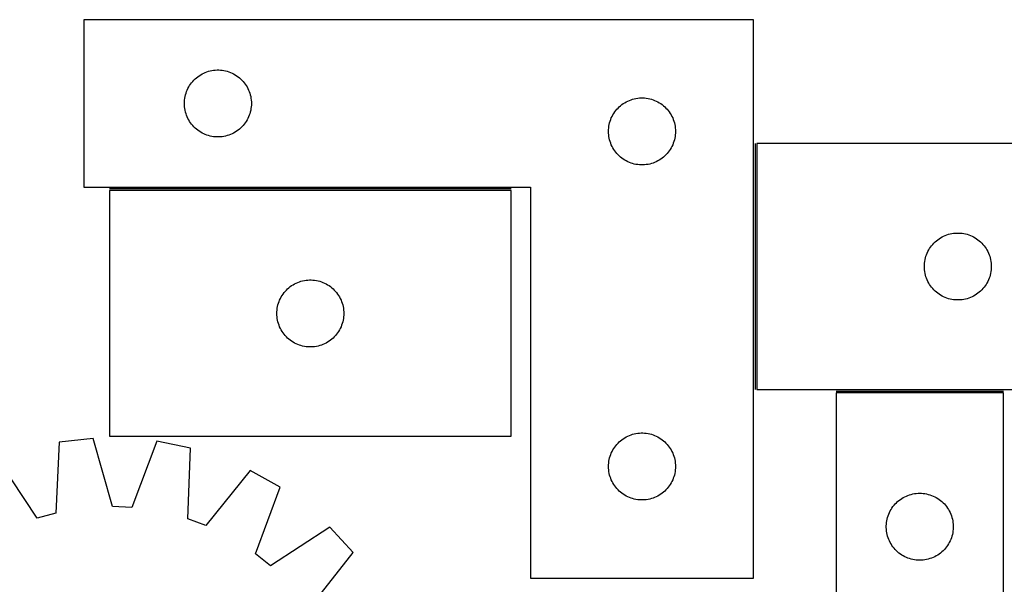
# Model space of a CAD drawing. Header units: millimetres. Extents: x 7 to 1491, y 7 to 474.
# Tile 4 of 6: x 619 to 1060, y 221 to 473. Entities that reach past the tile are written whole.
import ezdxf

# ---------------------------------------------------------------- set-up
doc = ezdxf.new("R2010")
doc.units = ezdxf.units.MM
doc.layers.add('COMMON', color=5, linetype='CONTINUOUS', true_color=0x0000ff)
doc.layers.add('CUT', color=7, linetype='CONTINUOUS', true_color=0x000000)

msp = doc.modelspace()

# ---------------------------------------------------------------- linework, layer by layer
at = {"layer": 'COMMON'}
for p, q in [((948.707214, 418.019318), (948.707214, 308.019318)), ((839.365509, 397.747594), (659.365509, 397.747594)), ((984.901642, 307.269317), (1059.901642, 307.269317))]:
    msp.add_line(p, q, dxfattribs=at)
at = {"layer": 'CUT'}
for p, q in [((947.957214, 473.497594), (647.957214, 473.497594)), ((647.957214, 473.497594), (647.957214, 398.497594)), ((947.957214, 223.497594), (947.957214, 473.497594)), ((702.306295, 449.892454), (703.029078, 450.164933)), ((703.029078, 450.164933), (703.764929, 450.399842)), ((703.764929, 450.399842), (704.511897, 450.59656)), ((704.511897, 450.59656), (705.268002, 450.754563)), ((705.268002, 450.754563), (706.031238, 450.873434)), ((706.031238, 450.873434), (706.799582, 450.952857)), ((706.799582, 450.952857), (707.570995, 450.992621)), ((707.570995, 450.992621), (708.343432, 450.992621)), ((708.343432, 450.992621), (709.114846, 450.952857)), ((709.114846, 450.952857), (709.883189, 450.873434)), ((709.883189, 450.873434), (710.646425, 450.754563)), ((710.646425, 450.754563), (711.40253, 450.59656)), ((711.40253, 450.59656), (712.149498, 450.399842)), ((712.149498, 450.399842), (712.885349, 450.164933)), ((712.885349, 450.164933), (713.608132, 449.892454)), ((696.195417, 445.306736), (696.690235, 445.899876)), ((696.690235, 445.899876), (697.214931, 446.466756)), ((697.214931, 446.466756), (697.768114, 447.005875)), ((697.768114, 447.005875), (698.348316, 447.515801)), ((698.348316, 447.515801), (698.953999, 447.995183)), ((698.953999, 447.995183), (699.583558, 448.442749)), ((699.583558, 448.442749), (700.235322, 448.857314)), ((700.235322, 448.857314), (700.907562, 449.237776)), ((700.907562, 449.237776), (701.598498, 449.583128)), ((701.598498, 449.583128), (702.306295, 449.892454)), ((713.608132, 449.892454), (714.315929, 449.583128)), ((714.315929, 449.583128), (715.006865, 449.237776)), ((715.006865, 449.237776), (715.679106, 448.857314)), ((715.679106, 448.857314), (716.330869, 448.442749)), ((716.330869, 448.442749), (716.960428, 447.995183)), ((716.960428, 447.995183), (717.566111, 447.515801)), ((717.566111, 447.515801), (718.146314, 447.005875)), ((718.146314, 447.005875), (718.699496, 446.466756)), ((718.699496, 446.466756), (719.224193, 445.899876)), ((719.224193, 445.899876), (719.719011, 445.306736)), ((693.667683, 440.559317), (693.921461, 441.288875)), ((693.921461, 441.288875), (694.21246, 442.004403)), ((694.21246, 442.004403), (694.539907, 442.704001)), ((694.539907, 442.704001), (694.902935, 443.385815)), ((694.902935, 443.385815), (695.30058, 444.048037)), ((695.30058, 444.048037), (695.731789, 444.688911)), ((695.731789, 444.688911), (696.195417, 445.306736)), ((719.719011, 445.306736), (720.182639, 444.688911)), ((720.182639, 444.688911), (720.613847, 444.048037)), ((720.613847, 444.048037), (721.011492, 443.385815)), ((721.011492, 443.385815), (721.37452, 442.704001)), ((721.37452, 442.704001), (721.701967, 442.004403)), ((721.701967, 442.004403), (721.992966, 441.288875)), ((721.992966, 441.288875), (722.246744, 440.559317)), ((692.957214, 435.997594), (692.977102, 436.769775)), ((692.977102, 436.769775), (693.036715, 437.539909)), ((693.036715, 437.539909), (693.135895, 438.305953)), ((693.135895, 438.305953), (693.274378, 439.065875)), ((693.274378, 439.065875), (693.451798, 439.817661)), ((693.451798, 439.817661), (693.667683, 440.559317)), ((722.246744, 440.559317), (722.462629, 439.817661)), ((722.462629, 439.817661), (722.640049, 439.065875)), ((722.640049, 439.065875), (722.778532, 438.305953)), ((722.778532, 438.305953), (722.877712, 437.539909)), ((722.877712, 437.539909), (722.937325, 436.769775)), ((722.937325, 436.769775), (722.957214, 435.997594)), ((890.235322, 436.357314), (890.907562, 436.737776)), ((890.907562, 436.737776), (891.598498, 437.083128)), ((891.598498, 437.083128), (892.306295, 437.392454)), ((892.306295, 437.392454), (893.029078, 437.664933)), ((893.029078, 437.664933), (893.764929, 437.899842)), ((893.764929, 437.899842), (894.511897, 438.09656)), ((894.511897, 438.09656), (895.268002, 438.254563)), ((895.268002, 438.254563), (896.031238, 438.373434)), ((896.031238, 438.373434), (896.799582, 438.452857)), ((896.799582, 438.452857), (897.570995, 438.492621)), ((897.570995, 438.492621), (898.343432, 438.492621)), ((898.343432, 438.492621), (899.114846, 438.452857)), ((899.114846, 438.452857), (899.883189, 438.373434)), ((899.883189, 438.373434), (900.646425, 438.254563)), ((900.646425, 438.254563), (901.40253, 438.09656)), ((901.40253, 438.09656), (902.149498, 437.899842)), ((902.149498, 437.899842), (902.885349, 437.664933)), ((902.885349, 437.664933), (903.608132, 437.392454)), ((903.608132, 437.392454), (904.315929, 437.083128)), ((904.315929, 437.083128), (905.006865, 436.737776)), ((905.006865, 436.737776), (905.679106, 436.357314)), ((692.977102, 435.225413), (692.957214, 435.997594)), ((693.036715, 434.455279), (692.977102, 435.225413)), ((693.135895, 433.689236), (693.036715, 434.455279)), ((693.274378, 432.929313), (693.135895, 433.689236)), ((693.451798, 432.177527), (693.274378, 432.929313)), ((722.640049, 432.929313), (722.462629, 432.177527)), ((722.778532, 433.689236), (722.640049, 432.929313)), ((722.877712, 434.455279), (722.778532, 433.689236)), ((722.937325, 435.225413), (722.877712, 434.455279)), ((722.957214, 435.997594), (722.937325, 435.225413)), ((885.731789, 432.188911), (886.195417, 432.806736)), ((886.195417, 432.806736), (886.690235, 433.399876)), ((886.690235, 433.399876), (887.214931, 433.966756)), ((887.214931, 433.966756), (887.768114, 434.505875)), ((887.768114, 434.505875), (888.348316, 435.015801)), ((888.348316, 435.015801), (888.953999, 435.495183)), ((888.953999, 435.495183), (889.583558, 435.942749)), ((889.583558, 435.942749), (890.235322, 436.357314)), ((905.679106, 436.357314), (906.330869, 435.942749)), ((906.330869, 435.942749), (906.960428, 435.495183)), ((906.960428, 435.495183), (907.566111, 435.015801)), ((907.566111, 435.015801), (908.146314, 434.505875)), ((908.146314, 434.505875), (908.699496, 433.966756)), ((908.699496, 433.966756), (909.224193, 433.399876)), ((909.224193, 433.399876), (909.719011, 432.806736)), ((909.719011, 432.806736), (910.182639, 432.188911)), ((693.667683, 431.435872), (693.451798, 432.177527)), ((693.921461, 430.706313), (693.667683, 431.435872)), ((694.21246, 429.990786), (693.921461, 430.706313)), ((694.539907, 429.291187), (694.21246, 429.990786)), ((694.902935, 428.609373), (694.539907, 429.291187)), ((695.30058, 427.947151), (694.902935, 428.609373)), ((695.731789, 427.306278), (695.30058, 427.947151)), ((720.613847, 427.947151), (720.182639, 427.306278)), ((721.011492, 428.609373), (720.613847, 427.947151)), ((721.37452, 429.291187), (721.011492, 428.609373)), ((721.701967, 429.990786), (721.37452, 429.291187)), ((721.992966, 430.706313), (721.701967, 429.990786)), ((722.246744, 431.435872), (721.992966, 430.706313)), ((722.462629, 432.177527), (722.246744, 431.435872)), ((883.451798, 427.317661), (883.667683, 428.059317)), ((883.667683, 428.059317), (883.921461, 428.788875)), ((883.921461, 428.788875), (884.21246, 429.504403)), ((884.21246, 429.504403), (884.539907, 430.204001)), ((884.539907, 430.204001), (884.902935, 430.885815)), ((884.902935, 430.885815), (885.30058, 431.548037)), ((885.30058, 431.548037), (885.731789, 432.188911)), ((910.182639, 432.188911), (910.613847, 431.548037)), ((910.613847, 431.548037), (911.011492, 430.885815)), ((911.011492, 430.885815), (911.37452, 430.204001)), ((911.37452, 430.204001), (911.701967, 429.504403)), ((911.701967, 429.504403), (911.992966, 428.788875)), ((911.992966, 428.788875), (912.246744, 428.059317)), ((912.246744, 428.059317), (912.462629, 427.317661)), ((696.195417, 426.688452), (695.731789, 427.306278)), ((696.690235, 426.095312), (696.195417, 426.688452)), ((697.214931, 425.528432), (696.690235, 426.095312)), ((697.768114, 424.989314), (697.214931, 425.528432)), ((698.348316, 424.479387), (697.768114, 424.989314)), ((698.953999, 424.000005), (698.348316, 424.479387)), ((699.583558, 423.552439), (698.953999, 424.000005)), ((700.235322, 423.137875), (699.583558, 423.552439)), ((716.330869, 423.552439), (715.679106, 423.137875)), ((716.960428, 424.000005), (716.330869, 423.552439)), ((717.566111, 424.479387), (716.960428, 424.000005)), ((718.146314, 424.989314), (717.566111, 424.479387)), ((718.699496, 425.528432), (718.146314, 424.989314)), ((719.224193, 426.095312), (718.699496, 425.528432)), ((719.719011, 426.688452), (719.224193, 426.095312)), ((720.182639, 427.306278), (719.719011, 426.688452)), ((882.957214, 423.497594), (882.977102, 424.269775)), ((882.977102, 422.725413), (882.957214, 423.497594)), ((882.977102, 424.269775), (883.036715, 425.039909)), ((883.036715, 425.039909), (883.135895, 425.805953)), ((883.135895, 425.805953), (883.274378, 426.565875)), ((883.274378, 426.565875), (883.451798, 427.317661)), ((912.462629, 427.317661), (912.640049, 426.565875)), ((912.640049, 426.565875), (912.778532, 425.805953)), ((912.778532, 425.805953), (912.877712, 425.039909)), ((912.877712, 425.039909), (912.937325, 424.269775)), ((912.937325, 424.269775), (912.957214, 423.497594)), ((912.957214, 423.497594), (912.937325, 422.725413)), ((700.907562, 422.757412), (700.235322, 423.137875)), ((701.598498, 422.41206), (700.907562, 422.757412)), ((702.306295, 422.102735), (701.598498, 422.41206)), ((703.029078, 421.830256), (702.306295, 422.102735)), ((703.764929, 421.595346), (703.029078, 421.830256)), ((704.511897, 421.398629), (703.764929, 421.595346)), ((705.268002, 421.240625), (704.511897, 421.398629)), ((706.031238, 421.121754), (705.268002, 421.240625)), ((706.799582, 421.042331), (706.031238, 421.121754)), ((707.570995, 421.002567), (706.799582, 421.042331)), ((708.343432, 421.002567), (707.570995, 421.002567)), ((709.114846, 421.042331), (708.343432, 421.002567)), ((709.883189, 421.121754), (709.114846, 421.042331)), ((710.646425, 421.240625), (709.883189, 421.121754)), ((711.40253, 421.398629), (710.646425, 421.240625)), ((712.149498, 421.595346), (711.40253, 421.398629)), ((712.885349, 421.830256), (712.149498, 421.595346)), ((713.608132, 422.102735), (712.885349, 421.830256)), ((714.315929, 422.41206), (713.608132, 422.102735)), ((715.006865, 422.757412), (714.315929, 422.41206)), ((715.679106, 423.137875), (715.006865, 422.757412)), ((883.036715, 421.955279), (882.977102, 422.725413)), ((883.135895, 421.189236), (883.036715, 421.955279)), ((883.274378, 420.429313), (883.135895, 421.189236)), ((883.451798, 419.677527), (883.274378, 420.429313)), ((883.667683, 418.935872), (883.451798, 419.677527)), ((912.462629, 419.677527), (912.246744, 418.935872)), ((912.640049, 420.429313), (912.462629, 419.677527)), ((912.778532, 421.189236), (912.640049, 420.429313)), ((912.877712, 421.955279), (912.778532, 421.189236)), ((912.937325, 422.725413), (912.877712, 421.955279)), ((883.921461, 418.206313), (883.667683, 418.935872)), ((884.21246, 417.490786), (883.921461, 418.206313)), ((884.539907, 416.791187), (884.21246, 417.490786)), ((884.902935, 416.109373), (884.539907, 416.791187)), ((885.30058, 415.447151), (884.902935, 416.109373)), ((885.731789, 414.806278), (885.30058, 415.447151)), ((886.195417, 414.188452), (885.731789, 414.806278)), ((910.182639, 414.806278), (909.719011, 414.188452)), ((910.613847, 415.447151), (910.182639, 414.806278)), ((911.011492, 416.109373), (910.613847, 415.447151)), ((911.37452, 416.791187), (911.011492, 416.109373)), ((911.701967, 417.490786), (911.37452, 416.791187)), ((911.992966, 418.206313), (911.701967, 417.490786)), ((912.246744, 418.935872), (911.992966, 418.206313)), ((1129.457215, 418.019318), (949.457215, 418.019318)), ((949.457215, 418.019318), (949.457215, 308.019318)), ((886.690235, 413.595312), (886.195417, 414.188452)), ((887.214931, 413.028432), (886.690235, 413.595312)), ((887.768114, 412.489314), (887.214931, 413.028432)), ((888.348316, 411.979387), (887.768114, 412.489314)), ((888.953999, 411.500005), (888.348316, 411.979387)), ((889.583558, 411.052439), (888.953999, 411.500005)), ((890.235322, 410.637875), (889.583558, 411.052439)), ((890.907562, 410.257412), (890.235322, 410.637875)), ((891.598498, 409.91206), (890.907562, 410.257412)), ((905.006865, 410.257412), (904.315929, 409.91206)), ((905.679106, 410.637875), (905.006865, 410.257412)), ((906.330869, 411.052439), (905.679106, 410.637875)), ((906.960428, 411.500005), (906.330869, 411.052439)), ((907.566111, 411.979387), (906.960428, 411.500005)), ((908.146314, 412.489314), (907.566111, 411.979387)), ((908.699496, 413.028432), (908.146314, 412.489314)), ((909.224193, 413.595312), (908.699496, 413.028432)), ((909.719011, 414.188452), (909.224193, 413.595312)), ((892.306295, 409.602735), (891.598498, 409.91206)), ((893.029078, 409.330256), (892.306295, 409.602735)), ((893.764929, 409.095346), (893.029078, 409.330256)), ((894.511897, 408.898629), (893.764929, 409.095346)), ((895.268002, 408.740625), (894.511897, 408.898629)), ((896.031238, 408.621754), (895.268002, 408.740625)), ((896.799582, 408.542331), (896.031238, 408.621754)), ((897.570995, 408.502567), (896.799582, 408.542331)), ((898.343432, 408.502567), (897.570995, 408.502567)), ((899.114846, 408.542331), (898.343432, 408.502567)), ((899.883189, 408.621754), (899.114846, 408.542331)), ((900.646425, 408.740625), (899.883189, 408.621754)), ((901.40253, 408.898629), (900.646425, 408.740625)), ((902.149498, 409.095346), (901.40253, 408.898629)), ((902.885349, 409.330256), (902.149498, 409.095346)), ((903.608132, 409.602735), (902.885349, 409.330256)), ((904.315929, 409.91206), (903.608132, 409.602735)), ((647.957214, 398.497594), (847.957214, 398.497594)), ((847.957214, 398.497594), (847.957214, 223.497594)), ((839.365509, 396.997593), (659.365509, 396.997593)), ((659.365509, 396.997593), (659.365509, 286.997593)), ((839.365509, 286.997593), (839.365509, 396.997593)), ((1029.848317, 374.537524), (1030.454, 375.016906)), ((1030.454, 375.016906), (1031.083559, 375.464473)), ((1031.083559, 375.464473), (1031.735323, 375.879037)), ((1031.735323, 375.879037), (1032.407563, 376.2595)), ((1032.407563, 376.2595), (1033.098499, 376.604852)), ((1033.098499, 376.604852), (1033.806296, 376.914177)), ((1033.806296, 376.914177), (1034.529079, 377.186656)), ((1034.529079, 377.186656), (1035.26493, 377.421566)), ((1035.26493, 377.421566), (1036.011898, 377.618283)), ((1036.011898, 377.618283), (1036.768003, 377.776287)), ((1036.768003, 377.776287), (1037.531239, 377.895158)), ((1037.531239, 377.895158), (1038.299583, 377.974581)), ((1038.299583, 377.974581), (1039.070996, 378.014345)), ((1039.070996, 378.014345), (1039.843433, 378.014345)), ((1039.843433, 378.014345), (1040.614847, 377.974581)), ((1040.614847, 377.974581), (1041.38319, 377.895158)), ((1041.38319, 377.895158), (1042.146426, 377.776287)), ((1042.146426, 377.776287), (1042.902531, 377.618283)), ((1042.902531, 377.618283), (1043.649499, 377.421566)), ((1043.649499, 377.421566), (1044.38535, 377.186656)), ((1044.38535, 377.186656), (1045.108133, 376.914177)), ((1045.108133, 376.914177), (1045.81593, 376.604852)), ((1045.81593, 376.604852), (1046.506866, 376.2595)), ((1046.506866, 376.2595), (1047.179107, 375.879037)), ((1047.179107, 375.879037), (1047.83087, 375.464473)), ((1047.83087, 375.464473), (1048.460429, 375.016906)), ((1048.460429, 375.016906), (1049.066112, 374.537524)), ((1026.402936, 370.407539), (1026.800581, 371.069761)), ((1026.800581, 371.069761), (1027.23179, 371.710634)), ((1027.23179, 371.710634), (1027.695418, 372.32846)), ((1027.695418, 372.32846), (1028.190236, 372.9216)), ((1028.190236, 372.9216), (1028.714932, 373.48848)), ((1028.714932, 373.48848), (1029.268115, 374.027598)), ((1029.268115, 374.027598), (1029.848317, 374.537524)), ((1049.066112, 374.537524), (1049.646315, 374.027598)), ((1049.646315, 374.027598), (1050.199497, 373.48848)), ((1050.199497, 373.48848), (1050.724194, 372.9216)), ((1050.724194, 372.9216), (1051.219012, 372.32846)), ((1051.219012, 372.32846), (1051.68264, 371.710634)), ((1051.68264, 371.710634), (1052.113848, 371.069761)), ((1052.113848, 371.069761), (1052.511493, 370.407539)), ((1024.774379, 366.087599), (1024.951799, 366.839385)), ((1024.951799, 366.839385), (1025.167684, 367.58104)), ((1025.167684, 367.58104), (1025.421462, 368.310599)), ((1025.421462, 368.310599), (1025.712461, 369.026126)), ((1025.712461, 369.026126), (1026.039908, 369.725725)), ((1026.039908, 369.725725), (1026.402936, 370.407539)), ((1052.511493, 370.407539), (1052.874521, 369.725725)), ((1052.874521, 369.725725), (1053.201968, 369.026126)), ((1053.201968, 369.026126), (1053.492967, 368.310599)), ((1053.492967, 368.310599), (1053.746745, 367.58104)), ((1053.746745, 367.58104), (1053.96263, 366.839385)), ((1053.96263, 366.839385), (1054.14005, 366.087599)), ((1024.457215, 363.019318), (1024.477103, 363.791499)), ((1024.477103, 362.247136), (1024.457215, 363.019318)), ((1024.477103, 363.791499), (1024.536716, 364.561633)), ((1024.536716, 361.477003), (1024.477103, 362.247136)), ((1024.536716, 364.561633), (1024.635896, 365.327676)), ((1024.635896, 365.327676), (1024.774379, 366.087599)), ((1054.14005, 366.087599), (1054.278533, 365.327676)), ((1054.278533, 365.327676), (1054.377713, 364.561633)), ((1054.377713, 364.561633), (1054.437326, 363.791499)), ((1054.437326, 362.247136), (1054.377713, 361.477003)), ((1054.437326, 363.791499), (1054.457215, 363.019318)), ((1054.457215, 363.019318), (1054.437326, 362.247136)), ((1024.635896, 360.710959), (1024.536716, 361.477003)), ((1024.774379, 359.951037), (1024.635896, 360.710959)), ((1024.951799, 359.199251), (1024.774379, 359.951037)), ((1025.167684, 358.457595), (1024.951799, 359.199251)), ((1025.421462, 357.728036), (1025.167684, 358.457595)), ((1025.712461, 357.012509), (1025.421462, 357.728036)), ((1053.492967, 357.728036), (1053.201968, 357.012509)), ((1053.746745, 358.457595), (1053.492967, 357.728036)), ((1053.96263, 359.199251), (1053.746745, 358.457595)), ((1054.14005, 359.951037), (1053.96263, 359.199251)), ((1054.278533, 360.710959), (1054.14005, 359.951037)), ((1054.377713, 361.477003), (1054.278533, 360.710959)), ((738.623226, 352.466755), (739.176409, 353.005874)), ((739.176409, 353.005874), (739.756612, 353.5158)), ((739.756612, 353.5158), (740.362295, 353.995182)), ((740.362295, 353.995182), (740.991853, 354.442748)), ((740.991853, 354.442748), (741.643617, 354.857313)), ((741.643617, 354.857313), (742.315858, 355.237775)), ((742.315858, 355.237775), (743.006793, 355.583127)), ((743.006793, 355.583127), (743.714591, 355.892453)), ((743.714591, 355.892453), (744.437374, 356.164932)), ((744.437374, 356.164932), (745.173225, 356.399841)), ((745.173225, 356.399841), (745.920193, 356.596559)), ((745.920193, 356.596559), (746.676298, 356.754562)), ((746.676298, 356.754562), (747.439534, 356.873433)), ((747.439534, 356.873433), (748.207877, 356.952856)), ((748.207877, 356.952856), (748.979291, 356.99262)), ((748.979291, 356.99262), (749.751728, 356.99262)), ((749.751728, 356.99262), (750.523141, 356.952856)), ((750.523141, 356.952856), (751.291485, 356.873433)), ((751.291485, 356.873433), (752.054721, 356.754562)), ((752.054721, 356.754562), (752.810825, 356.596559)), ((752.810825, 356.596559), (753.557794, 356.399841)), ((753.557794, 356.399841), (754.293645, 356.164932)), ((754.293645, 356.164932), (755.016428, 355.892453)), ((755.016428, 355.892453), (755.724225, 355.583127)), ((755.724225, 355.583127), (756.41516, 355.237775)), ((756.41516, 355.237775), (757.087401, 354.857313)), ((757.087401, 354.857313), (757.739165, 354.442748)), ((757.739165, 354.442748), (758.368723, 353.995182)), ((758.368723, 353.995182), (758.974407, 353.5158)), ((758.974407, 353.5158), (759.554609, 353.005874)), ((759.554609, 353.005874), (760.107792, 352.466755)), ((1026.039908, 356.312911), (1025.712461, 357.012509)), ((1026.402936, 355.631097), (1026.039908, 356.312911)), ((1026.800581, 354.968875), (1026.402936, 355.631097)), ((1027.23179, 354.328001), (1026.800581, 354.968875)), ((1027.695418, 353.710176), (1027.23179, 354.328001)), ((1028.190236, 353.117036), (1027.695418, 353.710176)), ((1028.714932, 352.550155), (1028.190236, 353.117036)), ((1050.724194, 353.117036), (1050.199497, 352.550155)), ((1051.219012, 353.710176), (1050.724194, 353.117036)), ((1051.68264, 354.328001), (1051.219012, 353.710176)), ((1052.113848, 354.968875), (1051.68264, 354.328001)), ((1052.511493, 355.631097), (1052.113848, 354.968875)), ((1052.874521, 356.312911), (1052.511493, 355.631097)), ((1053.201968, 357.012509), (1052.874521, 356.312911)), ((735.620756, 348.004402), (735.948203, 348.704)), ((735.948203, 348.704), (736.311231, 349.385814)), ((736.311231, 349.385814), (736.708876, 350.048036)), ((736.708876, 350.048036), (737.140084, 350.68891)), ((737.140084, 350.68891), (737.603712, 351.306735)), ((737.603712, 351.306735), (738.09853, 351.899875)), ((738.09853, 351.899875), (738.623226, 352.466755)), ((760.107792, 352.466755), (760.632488, 351.899875)), ((760.632488, 351.899875), (761.127306, 351.306735)), ((761.127306, 351.306735), (761.590934, 350.68891)), ((761.590934, 350.68891), (762.022143, 350.048036)), ((762.022143, 350.048036), (762.419788, 349.385814)), ((762.419788, 349.385814), (762.782816, 348.704)), ((762.782816, 348.704), (763.110263, 348.004402)), ((1029.268115, 352.011037), (1028.714932, 352.550155)), ((1029.848317, 351.501111), (1029.268115, 352.011037)), ((1030.454, 351.021729), (1029.848317, 351.501111)), ((1031.083559, 350.574163), (1030.454, 351.021729)), ((1031.735323, 350.159598), (1031.083559, 350.574163)), ((1032.407563, 349.779136), (1031.735323, 350.159598)), ((1033.098499, 349.433784), (1032.407563, 349.779136)), ((1033.806296, 349.124458), (1033.098499, 349.433784)), ((1034.529079, 348.851979), (1033.806296, 349.124458)), ((1035.26493, 348.61707), (1034.529079, 348.851979)), ((1036.011898, 348.420352), (1035.26493, 348.61707)), ((1043.649499, 348.61707), (1042.902531, 348.420352)), ((1044.38535, 348.851979), (1043.649499, 348.61707)), ((1045.108133, 349.124458), (1044.38535, 348.851979)), ((1045.81593, 349.433784), (1045.108133, 349.124458)), ((1046.506866, 349.779136), (1045.81593, 349.433784)), ((1047.179107, 350.159598), (1046.506866, 349.779136)), ((1047.83087, 350.574163), (1047.179107, 350.159598)), ((1048.460429, 351.021729), (1047.83087, 350.574163)), ((1049.066112, 351.501111), (1048.460429, 351.021729)), ((1049.646315, 352.011037), (1049.066112, 351.501111)), ((1050.199497, 352.550155), (1049.646315, 352.011037)), ((734.445011, 343.539908), (734.544191, 344.305952)), ((734.544191, 344.305952), (734.682674, 345.065874)), ((734.682674, 345.065874), (734.860093, 345.81766)), ((734.860093, 345.81766), (735.075979, 346.559316)), ((735.075979, 346.559316), (735.329757, 347.288874)), ((735.329757, 347.288874), (735.620756, 348.004402)), ((763.110263, 348.004402), (763.401262, 347.288874)), ((763.401262, 347.288874), (763.65504, 346.559316)), ((763.65504, 346.559316), (763.870925, 345.81766)), ((763.870925, 345.81766), (764.048345, 345.065874)), ((764.048345, 345.065874), (764.186828, 344.305952)), ((764.186828, 344.305952), (764.286007, 343.539908)), ((1036.768003, 348.262348), (1036.011898, 348.420352)), ((1037.531239, 348.143478), (1036.768003, 348.262348)), ((1038.299583, 348.064055), (1037.531239, 348.143478)), ((1039.070996, 348.024291), (1038.299583, 348.064055)), ((1039.843433, 348.024291), (1039.070996, 348.024291)), ((1040.614847, 348.064055), (1039.843433, 348.024291)), ((1041.38319, 348.143478), (1040.614847, 348.064055)), ((1042.146426, 348.262348), (1041.38319, 348.143478)), ((1042.902531, 348.420352), (1042.146426, 348.262348)), ((734.365509, 341.997593), (734.385398, 342.769774)), ((734.385398, 341.225412), (734.365509, 341.997593)), ((734.385398, 342.769774), (734.445011, 343.539908)), ((734.445011, 340.455278), (734.385398, 341.225412)), ((734.544191, 339.689235), (734.445011, 340.455278)), ((734.682674, 338.929312), (734.544191, 339.689235)), ((764.186828, 339.689235), (764.048345, 338.929312)), ((764.286007, 340.455278), (764.186828, 339.689235)), ((764.286007, 343.539908), (764.345621, 342.769774)), ((764.345621, 341.225412), (764.286007, 340.455278)), ((764.345621, 342.769774), (764.365509, 341.997593)), ((764.365509, 341.997593), (764.345621, 341.225412)), ((734.860093, 338.177526), (734.682674, 338.929312)), ((735.075979, 337.435871), (734.860093, 338.177526)), ((735.329757, 336.706312), (735.075979, 337.435871)), ((735.620756, 335.990785), (735.329757, 336.706312)), ((735.948203, 335.291186), (735.620756, 335.990785)), ((736.311231, 334.609372), (735.948203, 335.291186)), ((762.782816, 335.291186), (762.419788, 334.609372)), ((763.110263, 335.990785), (762.782816, 335.291186)), ((763.401262, 336.706312), (763.110263, 335.990785)), ((763.65504, 337.435871), (763.401262, 336.706312)), ((763.870925, 338.177526), (763.65504, 337.435871)), ((764.048345, 338.929312), (763.870925, 338.177526)), ((736.708876, 333.94715), (736.311231, 334.609372)), ((737.140084, 333.306277), (736.708876, 333.94715)), ((737.603712, 332.688451), (737.140084, 333.306277)), ((738.09853, 332.095311), (737.603712, 332.688451)), ((738.623226, 331.528431), (738.09853, 332.095311)), ((739.176409, 330.989313), (738.623226, 331.528431)), ((739.756612, 330.479386), (739.176409, 330.989313)), ((759.554609, 330.989313), (758.974407, 330.479386)), ((760.107792, 331.528431), (759.554609, 330.989313)), ((760.632488, 332.095311), (760.107792, 331.528431)), ((761.127306, 332.688451), (760.632488, 332.095311)), ((761.590934, 333.306277), (761.127306, 332.688451)), ((762.022143, 333.94715), (761.590934, 333.306277)), ((762.419788, 334.609372), (762.022143, 333.94715)), ((740.362295, 330.000004), (739.756612, 330.479386)), ((740.991853, 329.552438), (740.362295, 330.000004)), ((741.643617, 329.137874), (740.991853, 329.552438)), ((742.315858, 328.757411), (741.643617, 329.137874)), ((743.006793, 328.412059), (742.315858, 328.757411)), ((743.714591, 328.102734), (743.006793, 328.412059)), ((744.437374, 327.830255), (743.714591, 328.102734)), ((745.173225, 327.595345), (744.437374, 327.830255)), ((745.920193, 327.398628), (745.173225, 327.595345)), ((746.676298, 327.240624), (745.920193, 327.398628)), ((747.439534, 327.121753), (746.676298, 327.240624)), ((748.207877, 327.04233), (747.439534, 327.121753)), ((748.979291, 327.002566), (748.207877, 327.04233)), ((749.751728, 327.002566), (748.979291, 327.002566)), ((750.523141, 327.04233), (749.751728, 327.002566)), ((751.291485, 327.121753), (750.523141, 327.04233)), ((752.054721, 327.240624), (751.291485, 327.121753)), ((752.810825, 327.398628), (752.054721, 327.240624)), ((753.557794, 327.595345), (752.810825, 327.398628)), ((754.293645, 327.830255), (753.557794, 327.595345)), ((755.016428, 328.102734), (754.293645, 327.830255)), ((755.724225, 328.412059), (755.016428, 328.102734)), ((756.41516, 328.757411), (755.724225, 328.412059)), ((757.087401, 329.137874), (756.41516, 328.757411)), ((757.739165, 329.552438), (757.087401, 329.137874)), ((758.368723, 330.000004), (757.739165, 329.552438)), ((758.974407, 330.479386), (758.368723, 330.000004)), ((949.457215, 308.019318), (1129.457215, 308.019318)), ((1059.901642, 306.519317), (984.901642, 306.519317)), ((984.901642, 306.519317), (984.901642, 106.519317)), ((1059.901642, 6.519317), (1059.901642, 306.519317)), ((659.365509, 286.997593), (839.365509, 286.997593)), ((890.235322, 286.357314), (890.907562, 286.737776)), ((890.907562, 286.737776), (891.598498, 287.083128)), ((891.598498, 287.083128), (892.306295, 287.392454)), ((892.306295, 287.392454), (893.029078, 287.664933)), ((893.029078, 287.664933), (893.764929, 287.899842)), ((893.764929, 287.899842), (894.511897, 288.09656)), ((894.511897, 288.09656), (895.268002, 288.254563)), ((895.268002, 288.254563), (896.031238, 288.373434)), ((896.031238, 288.373434), (896.799582, 288.452857)), ((896.799582, 288.452857), (897.570995, 288.492621)), ((897.570995, 288.492621), (898.343432, 288.492621)), ((898.343432, 288.492621), (899.114846, 288.452857)), ((899.114846, 288.452857), (899.883189, 288.373434)), ((899.883189, 288.373434), (900.646425, 288.254563)), ((900.646425, 288.254563), (901.40253, 288.09656)), ((901.40253, 288.09656), (902.149498, 287.899842)), ((902.149498, 287.899842), (902.885349, 287.664933)), ((902.885349, 287.664933), (903.608132, 287.392454)), ((903.608132, 287.392454), (904.315929, 287.083128)), ((904.315929, 287.083128), (905.006865, 286.737776)), ((905.006865, 286.737776), (905.679106, 286.357314)), ((636.838381, 284.334882), (635.270856, 252.60922)), ((652.125907, 286.073298), (636.838381, 284.334882)), ((660.776645, 255.509602), (652.125907, 286.073298)), ((680.637319, 284.822232), (669.342746, 255.133726)), ((695.713821, 281.751458), (680.637319, 284.822232)), ((885.731789, 282.188911), (886.195417, 282.806736)), ((886.195417, 282.806736), (886.690235, 283.399876)), ((886.690235, 283.399876), (887.214931, 283.966756)), ((887.214931, 283.966756), (887.768114, 284.505875)), ((887.768114, 284.505875), (888.348316, 285.015801)), ((888.348316, 285.015801), (888.953999, 285.495183)), ((888.953999, 285.495183), (889.583558, 285.942749)), ((889.583558, 285.942749), (890.235322, 286.357314)), ((905.679106, 286.357314), (906.330869, 285.942749)), ((906.330869, 285.942749), (906.960428, 285.495183)), ((906.960428, 285.495183), (907.566111, 285.015801)), ((907.566111, 285.015801), (908.146314, 284.505875)), ((908.146314, 284.505875), (908.699496, 283.966756)), ((908.699496, 283.966756), (909.224193, 283.399876)), ((909.224193, 283.399876), (909.719011, 282.806736)), ((909.719011, 282.806736), (910.182639, 282.188911)), ((694.496461, 250.010431), (695.713821, 281.751458)), ((883.451798, 277.317661), (883.667683, 278.059317)), ((883.667683, 278.059317), (883.921461, 278.788875)), ((883.921461, 278.788875), (884.21246, 279.504403)), ((884.21246, 279.504403), (884.539907, 280.204001)), ((884.539907, 280.204001), (884.902935, 280.885815)), ((884.902935, 280.885815), (885.30058, 281.548037)), ((885.30058, 281.548037), (885.731789, 282.188911)), ((910.182639, 282.188911), (910.613847, 281.548037)), ((910.613847, 281.548037), (911.011492, 280.885815)), ((911.011492, 280.885815), (911.37452, 280.204001)), ((911.37452, 280.204001), (911.701967, 279.504403)), ((911.701967, 279.504403), (911.992966, 278.788875)), ((911.992966, 278.788875), (912.246744, 278.059317)), ((912.246744, 278.059317), (912.462629, 277.317661)), ((627.007857, 250.319628), (609.335815, 276.714205)), ((882.957214, 273.497594), (882.977102, 274.269775)), ((882.977102, 274.269775), (883.036715, 275.039909)), ((883.036715, 275.039909), (883.135895, 275.805953)), ((883.135895, 275.805953), (883.274378, 276.565875)), ((883.274378, 276.565875), (883.451798, 277.317661)), ((912.462629, 277.317661), (912.640049, 276.565875)), ((912.640049, 276.565875), (912.778532, 275.805953)), ((912.778532, 275.805953), (912.877712, 275.039909)), ((912.877712, 275.039909), (912.937325, 274.269775)), ((912.937325, 274.269775), (912.957214, 273.497594)), ((722.443185, 271.751113), (702.527155, 247.005881)), ((735.832869, 264.171738), (722.443185, 271.751113)), ((882.977102, 272.725413), (882.957214, 273.497594)), ((883.036715, 271.955279), (882.977102, 272.725413)), ((883.135895, 271.189236), (883.036715, 271.955279)), ((883.274378, 270.429313), (883.135895, 271.189236)), ((883.451798, 269.677527), (883.274378, 270.429313)), ((883.667683, 268.935872), (883.451798, 269.677527)), ((912.462629, 269.677527), (912.246744, 268.935872)), ((912.640049, 270.429313), (912.462629, 269.677527)), ((912.778532, 271.189236), (912.640049, 270.429313)), ((912.877712, 271.955279), (912.778532, 271.189236)), ((912.937325, 272.725413), (912.877712, 271.955279)), ((912.957214, 273.497594), (912.937325, 272.725413)), ((883.921461, 268.206313), (883.667683, 268.935872)), ((884.21246, 267.490786), (883.921461, 268.206313)), ((884.539907, 266.791187), (884.21246, 267.490786)), ((884.902935, 266.109373), (884.539907, 266.791187)), ((885.30058, 265.447151), (884.902935, 266.109373)), ((885.731789, 264.806278), (885.30058, 265.447151)), ((886.195417, 264.188452), (885.731789, 264.806278)), ((910.182639, 264.806278), (909.719011, 264.188452)), ((910.613847, 265.447151), (910.182639, 264.806278)), ((911.011492, 266.109373), (910.613847, 265.447151)), ((911.37452, 266.791187), (911.011492, 266.109373)), ((911.701967, 267.490786), (911.37452, 266.791187)), ((911.992966, 268.206313), (911.701967, 267.490786)), ((912.246744, 268.935872), (911.992966, 268.206313)), ((724.866574, 234.360413), (735.832869, 264.171738)), ((886.690235, 263.595312), (886.195417, 264.188452)), ((887.214931, 263.028432), (886.690235, 263.595312)), ((887.768114, 262.489314), (887.214931, 263.028432)), ((888.348316, 261.979387), (887.768114, 262.489314)), ((888.953999, 261.500005), (888.348316, 261.979387)), ((889.583558, 261.052439), (888.953999, 261.500005)), ((890.235322, 260.637875), (889.583558, 261.052439)), ((890.907562, 260.257412), (890.235322, 260.637875)), ((905.679106, 260.637875), (905.006865, 260.257412)), ((906.330869, 261.052439), (905.679106, 260.637875)), ((906.960428, 261.500005), (906.330869, 261.052439)), ((907.566111, 261.979387), (906.960428, 261.500005)), ((908.146314, 262.489314), (907.566111, 261.979387)), ((908.699496, 263.028432), (908.146314, 262.489314)), ((909.224193, 263.595312), (908.699496, 263.028432)), ((909.719011, 264.188452), (909.224193, 263.595312)), ((1015.695235, 259.936623), (1016.394833, 260.26407)), ((1016.394833, 260.26407), (1017.11036, 260.555069)), ((1017.11036, 260.555069), (1017.839919, 260.808847)), ((1017.839919, 260.808847), (1018.581575, 261.024733)), ((1018.581575, 261.024733), (1019.333361, 261.202152)), ((1019.333361, 261.202152), (1020.093283, 261.340635)), ((1020.093283, 261.340635), (1020.859327, 261.439815)), ((1020.859327, 261.439815), (1021.62946, 261.499428)), ((1021.62946, 261.499428), (1022.401642, 261.519317)), ((1022.401642, 261.519317), (1023.173823, 261.499428)), ((1023.173823, 261.499428), (1023.943956, 261.439815)), ((1023.943956, 261.439815), (1024.71, 261.340635)), ((1024.71, 261.340635), (1025.469923, 261.202152)), ((1025.469923, 261.202152), (1026.221708, 261.024733)), ((1026.221708, 261.024733), (1026.963364, 260.808847)), ((1026.963364, 260.808847), (1027.692923, 260.555069)), ((1027.692923, 260.555069), (1028.40845, 260.26407)), ((1028.40845, 260.26407), (1029.108048, 259.936623)), ((891.598498, 259.91206), (890.907562, 260.257412)), ((892.306295, 259.602735), (891.598498, 259.91206)), ((893.029078, 259.330256), (892.306295, 259.602735)), ((893.764929, 259.095346), (893.029078, 259.330256)), ((894.511897, 258.898629), (893.764929, 259.095346)), ((895.268002, 258.740625), (894.511897, 258.898629)), ((896.031238, 258.621754), (895.268002, 258.740625)), ((896.799582, 258.542331), (896.031238, 258.621754)), ((897.570995, 258.502567), (896.799582, 258.542331)), ((898.343432, 258.502567), (897.570995, 258.502567)), ((899.114846, 258.542331), (898.343432, 258.502567)), ((899.883189, 258.621754), (899.114846, 258.542331)), ((900.646425, 258.740625), (899.883189, 258.621754)), ((901.40253, 258.898629), (900.646425, 258.740625)), ((902.149498, 259.095346), (901.40253, 258.898629)), ((902.885349, 259.330256), (902.149498, 259.095346)), ((903.608132, 259.602735), (902.885349, 259.330256)), ((904.315929, 259.91206), (903.608132, 259.602735)), ((905.006865, 260.257412), (904.315929, 259.91206)), ((1010.404053, 255.522531), (1010.883435, 256.128214)), ((1010.883435, 256.128214), (1011.393361, 256.708417)), ((1011.393361, 256.708417), (1011.932479, 257.2616)), ((1011.932479, 257.2616), (1012.49936, 257.786296)), ((1012.49936, 257.786296), (1013.092499, 258.281114)), ((1013.092499, 258.281114), (1013.710325, 258.744742)), ((1013.710325, 258.744742), (1014.351199, 259.17595)), ((1014.351199, 259.17595), (1015.013421, 259.573595)), ((1015.013421, 259.573595), (1015.695235, 259.936623)), ((1029.108048, 259.936623), (1029.789863, 259.573595)), ((1029.789863, 259.573595), (1030.452084, 259.17595)), ((1030.452084, 259.17595), (1031.092958, 258.744742)), ((1031.092958, 258.744742), (1031.710784, 258.281114)), ((1031.710784, 258.281114), (1032.303923, 257.786296)), ((1032.303923, 257.786296), (1032.870804, 257.2616)), ((1032.870804, 257.2616), (1033.409922, 256.708417)), ((1033.409922, 256.708417), (1033.919848, 256.128214)), ((1033.919848, 256.128214), (1034.39923, 255.522531)), ((635.270856, 252.60922), (627.007857, 250.319628)), ((669.342746, 255.133726), (660.776645, 255.509602)), ((1007.999393, 250.711601), (1008.234303, 251.447452)), ((1008.234303, 251.447452), (1008.506782, 252.170235)), ((1008.506782, 252.170235), (1008.816108, 252.878033)), ((1008.816108, 252.878033), (1009.16146, 253.568968)), ((1009.16146, 253.568968), (1009.541922, 254.241209)), ((1009.541922, 254.241209), (1009.956486, 254.892973)), ((1009.956486, 254.892973), (1010.404053, 255.522531)), ((1034.39923, 255.522531), (1034.846797, 254.892973)), ((1034.846797, 254.892973), (1035.261361, 254.241209)), ((1035.261361, 254.241209), (1035.641824, 253.568968)), ((1035.641824, 253.568968), (1035.987175, 252.878033)), ((1035.987175, 252.878033), (1036.296501, 252.170235)), ((1036.296501, 252.170235), (1036.56898, 251.447452)), ((1036.56898, 251.447452), (1036.80389, 250.711601)), ((702.527155, 247.005881), (694.496461, 250.010431)), ((1007.406615, 246.905535), (1007.446379, 247.676949)), ((1007.446379, 247.676949), (1007.525801, 248.445292)), ((1007.525801, 248.445292), (1007.644672, 249.208528)), ((1007.644672, 249.208528), (1007.802676, 249.964633)), ((1007.802676, 249.964633), (1007.999393, 250.711601)), ((1036.80389, 250.711601), (1037.000607, 249.964633)), ((1037.000607, 249.964633), (1037.158611, 249.208528)), ((1037.158611, 249.208528), (1037.277482, 248.445292)), ((1037.277482, 248.445292), (1037.356904, 247.676949)), ((1037.356904, 247.676949), (1037.396669, 246.905535)), ((758.163728, 246.401017), (731.575761, 229.021295)), ((768.555919, 235.054964), (758.163728, 246.401017)), ((1007.406615, 246.133098), (1007.406615, 246.905535)), ((1007.446379, 245.361685), (1007.406615, 246.133098)), ((1007.525801, 244.593341), (1007.446379, 245.361685)), ((1007.644672, 243.830105), (1007.525801, 244.593341)), ((1007.802676, 243.074001), (1007.644672, 243.830105)), ((1007.999393, 242.327032), (1007.802676, 243.074001)), ((1037.000607, 243.074001), (1036.80389, 242.327032)), ((1037.158611, 243.830105), (1037.000607, 243.074001)), ((1037.277482, 244.593341), (1037.158611, 243.830105)), ((1037.356904, 245.361685), (1037.277482, 244.593341)), ((1037.396669, 246.133098), (1037.356904, 245.361685)), ((1037.396669, 246.905535), (1037.396669, 246.133098)), ((1008.234303, 241.591181), (1007.999393, 242.327032)), ((1008.506782, 240.868398), (1008.234303, 241.591181)), ((1008.816108, 240.160601), (1008.506782, 240.868398)), ((1009.16146, 239.469666), (1008.816108, 240.160601)), ((1009.541922, 238.797425), (1009.16146, 239.469666)), ((1009.956486, 238.145661), (1009.541922, 238.797425)), ((1035.261361, 238.797425), (1034.846797, 238.145661)), ((1035.641824, 239.469666), (1035.261361, 238.797425)), ((1035.987175, 240.160601), (1035.641824, 239.469666)), ((1036.296501, 240.868398), (1035.987175, 240.160601)), ((1036.56898, 241.591181), (1036.296501, 240.868398)), ((1036.80389, 242.327032), (1036.56898, 241.591181)), ((731.575761, 229.021295), (724.866574, 234.360413)), ((748.914146, 210.09148), (768.555919, 235.054964)), ((1010.404053, 237.516103), (1009.956486, 238.145661)), ((1010.883435, 236.910419), (1010.404053, 237.516103)), ((1011.393361, 236.330217), (1010.883435, 236.910419)), ((1011.932479, 235.777034), (1011.393361, 236.330217)), ((1012.49936, 235.252338), (1011.932479, 235.777034)), ((1013.092499, 234.75752), (1012.49936, 235.252338)), ((1013.710325, 234.293892), (1013.092499, 234.75752)), ((1014.351199, 233.862683), (1013.710325, 234.293892)), ((1015.013421, 233.465038), (1014.351199, 233.862683)), ((1030.452084, 233.862683), (1029.789863, 233.465038)), ((1031.092958, 234.293892), (1030.452084, 233.862683)), ((1031.710784, 234.75752), (1031.092958, 234.293892)), ((1032.303923, 235.252338), (1031.710784, 234.75752)), ((1032.870804, 235.777034), (1032.303923, 235.252338)), ((1033.409922, 236.330217), (1032.870804, 235.777034)), ((1033.919848, 236.910419), (1033.409922, 236.330217)), ((1034.39923, 237.516103), (1033.919848, 236.910419)), ((1034.846797, 238.145661), (1034.39923, 237.516103)), ((1015.695235, 233.102011), (1015.013421, 233.465038)), ((1016.394833, 232.774563), (1015.695235, 233.102011)), ((1017.11036, 232.483564), (1016.394833, 232.774563)), ((1017.839919, 232.229786), (1017.11036, 232.483564)), ((1018.581575, 232.013901), (1017.839919, 232.229786)), ((1019.333361, 231.836481), (1018.581575, 232.013901)), ((1020.093283, 231.697998), (1019.333361, 231.836481)), ((1020.859327, 231.598819), (1020.093283, 231.697998)), ((1021.62946, 231.539205), (1020.859327, 231.598819)), ((1022.401642, 231.519317), (1021.62946, 231.539205)), ((1023.173823, 231.539205), (1022.401642, 231.519317)), ((1023.943956, 231.598819), (1023.173823, 231.539205)), ((1024.71, 231.697998), (1023.943956, 231.598819)), ((1025.469923, 231.836481), (1024.71, 231.697998)), ((1026.221708, 232.013901), (1025.469923, 231.836481)), ((1026.963364, 232.229786), (1026.221708, 232.013901)), ((1027.692923, 232.483564), (1026.963364, 232.229786)), ((1028.40845, 232.774563), (1027.692923, 232.483564)), ((1029.108048, 233.102011), (1028.40845, 232.774563)), ((1029.789863, 233.465038), (1029.108048, 233.102011)), ((847.957214, 223.497594), (947.957214, 223.497594))]:
    msp.add_line(p, q, dxfattribs=at)

doc.saveas('drawing.dxf')
